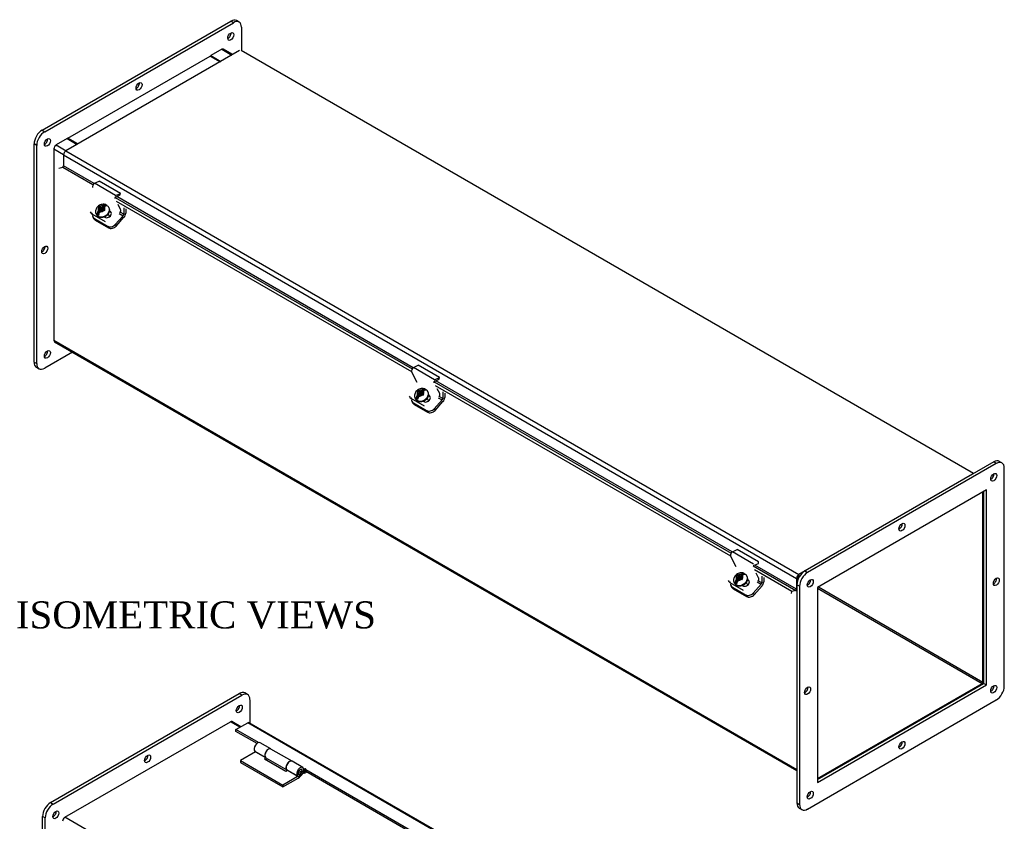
# Model space of a CAD drawing. Header units: inches. Extents: x 5 to 118, y 5 to 79.
# Tile 5 of 5: x 85 to 118, y 52 to 79. Entities that reach past the tile are written whole.
import ezdxf
from ezdxf.enums import TextEntityAlignment as Align

# ---------------------------------------------------------------- set-up
doc = ezdxf.new("R2010")
doc.units = ezdxf.units.IN
doc.header["$MEASUREMENT"] = 0
for name, color, linetype in [('COM40176', 7, 'CONTINUOUS'), ('COM43353', 7, 'CONTINUOUS'), ('COM49260', 7, 'CONTINUOUS'), ('COM49261', 7, 'CONTINUOUS'), ('COM50040', 7, 'CONTINUOUS'), ('COM52631', 7, 'CONTINUOUS'), ('DEFAULT', 7, 'CONTINUOUS'), ('GSK11095', 7, 'CONTINUOUS'), ('HNG11000', 7, 'CONTINUOUS'), ('SCS19419', 7, 'CONTINUOUS')]:
    doc.layers.add(name, color=color, linetype=linetype)
doc.styles.add('SEACAD_TIMES_NEW_ROMAN', font='times.ttf')

msp = doc.modelspace()

# ---------------------------------------------------------------- linework, layer by layer
at = {"layer": 'COM40176', "color": 7, "linetype": 'Continuous'}
for p, q in [((87.934, 73.412), (88.093, 73.488)), ((88.641, 73.004), (87.934, 73.412)), ((88.8, 73.079), (88.093, 73.488)), ((88.637, 72.955), (88.796, 73.031)), ((88.641, 73.004), (88.8, 73.079)), ((88.796, 73.031), (88.8, 73.079)), ((88.808, 72.547), (88.722, 72.71)), ((87.796, 72.462), (87.813, 72.429)), ((87.842, 72.415), (87.859, 72.382)), ((88.3, 72.128), (87.859, 72.382)), ((88.474, 72.451), (88.437, 72.473)), ((88.457, 72.484), (88.442, 72.492)), ((88.474, 72.451), (88.457, 72.484)), ((88.252, 72.297), (88.277, 72.283)), ((98.671, 66.79), (98.48, 67.154)), ((98.54, 67.288), (98.699, 67.364)), ((99.247, 66.88), (98.54, 67.288)), ((99.406, 66.956), (98.699, 67.364)), ((99.244, 66.832), (99.403, 66.907)), ((99.247, 66.88), (99.406, 66.956)), ((99.403, 66.907), (99.406, 66.956)), ((99.415, 66.423), (99.329, 66.586)), ((98.403, 66.338), (98.42, 66.306)), ((98.449, 66.291), (98.466, 66.259)), ((98.907, 66.004), (98.466, 66.259)), ((98.859, 66.173), (98.883, 66.159)), ((99.08, 66.328), (99.043, 66.349)), ((99.063, 66.36), (99.048, 66.369)), ((99.08, 66.328), (99.063, 66.36)), ((109.147, 61.164), (109.306, 61.24)), ((110.013, 60.832), (109.306, 61.24)), ((109.278, 60.667), (109.086, 61.03)), ((109.854, 60.756), (109.147, 61.164)), ((109.85, 60.708), (110.01, 60.784)), ((110.01, 60.784), (110.013, 60.832)), ((109.67, 60.236), (109.655, 60.245)), ((110.021, 60.299), (109.935, 60.462)), ((109.009, 60.214), (109.026, 60.182)), ((109.055, 60.167), (109.072, 60.135)), ((109.513, 59.88), (109.072, 60.135)), ((109.465, 60.049), (109.49, 60.035)), ((109.687, 60.204), (109.65, 60.225)), ((109.687, 60.204), (109.67, 60.236))]:
    msp.add_line(p, q, dxfattribs=at)
for centre, major_axis, ratio, start_param, end_param in [((87.928, 73.339), (-0.043, -0.0745), 0.57735, 3.839724, 5.934119), ((88.635, 72.931), (-0.0145, -0.0251), 0.57735, 3.839724, 5.934119), ((87.98, 72.517), (0.166, 0.088), 0.767256, 3.141593, 3.592107), ((88.367, 72.383), (-0.124, -0.065), 0.767256, 0.450514, 3.592107), ((88.384, 72.351), (-0.124, -0.065), 0.767256, 3.311973, 3.592107), ((88.753, 72.485), (-0.043, -0.0745), 0.57735, 1.22173, 2.792527), ((98.535, 67.215), (-0.043, -0.0745), 0.57735, 3.839724, 5.934119), ((99.242, 66.807), (-0.0145, -0.0251), 0.57735, 3.839724, 5.934119), ((98.586, 66.393), (0.166, 0.088), 0.767256, 3.141593, 3.592107), ((98.973, 66.259), (-0.124, -0.065), 0.767256, 0.450514, 3.592107), ((98.99, 66.227), (-0.124, -0.065), 0.767256, 3.311973, 3.592107), ((99.36, 66.361), (-0.043, -0.0745), 0.57735, 1.22173, 2.792527), ((109.141, 61.091), (-0.043, -0.0745), 0.57735, 3.839724, 5.934119), ((109.966, 60.238), (-0.043, -0.0745), 0.57735, 1.22173, 2.792527), ((109.193, 60.269), (0.166, 0.088), 0.767256, 3.141593, 3.592107), ((109.58, 60.136), (-0.124, -0.065), 0.767256, 0.450514, 3.592107), ((109.597, 60.103), (-0.124, -0.065), 0.767256, 3.311973, 3.592107)]:
    msp.add_ellipse(centre, major_axis=major_axis, ratio=ratio, start_param=start_param, end_param=end_param, dxfattribs=at)
at = {"layer": 'COM43353', "color": 7, "linetype": 'Continuous'}
for p, q in [((86.194, 75.178), (92.469, 78.802)), ((86.282, 75.127), (92.558, 78.75)), ((92.558, 78.75), (92.469, 78.802)), ((92.745, 78.769), (92.657, 78.82)), ((92.823, 78.597), (92.823, 77.819)), ((92.225, 77.87), (92.227, 77.871)), ((92.227, 77.871), (92.227, 77.869)), ((86.194, 75.178), (86.282, 75.127)), ((85.929, 67.473), (85.929, 74.719)), ((86.017, 74.668), (85.929, 74.719)), ((86.017, 67.422), (86.017, 74.668)), ((86.613, 68.148), (86.613, 68.15)), ((86.615, 68.149), (86.613, 68.148)), ((87.211, 67.805), (86.282, 67.269)), ((85.929, 67.473), (86.017, 67.422)), ((86.006, 67.301), (86.095, 67.25)), ((118.111, 64.122), (118.022, 64.173)), ((117.835, 64.154), (111.559, 60.531)), ((117.923, 64.103), (111.648, 60.48)), ((117.923, 64.103), (117.835, 64.154)), ((118.188, 56.704), (118.188, 63.95)), ((117.592, 63.224), (111.978, 59.983)), ((117.592, 56.742), (117.592, 63.224)), ((117.504, 56.793), (117.504, 63.173)), ((111.559, 60.531), (111.648, 60.48)), ((111.294, 60.072), (111.294, 52.825)), ((111.382, 60.021), (111.294, 60.072)), ((111.382, 60.021), (111.382, 52.774)), ((111.978, 59.983), (111.978, 53.501)), ((111.978, 53.603), (117.504, 56.793)), ((111.978, 53.501), (117.592, 56.742)), ((117.504, 56.793), (117.592, 56.742)), ((86.476, 52.835), (92.752, 56.458)), ((86.565, 52.784), (92.84, 56.407)), ((92.84, 56.407), (92.752, 56.458)), ((93.028, 56.426), (92.939, 56.477)), ((93.106, 56.254), (93.106, 55.478)), ((111.648, 52.621), (117.923, 56.245)), ((86.476, 52.835), (86.565, 52.784)), ((111.294, 52.825), (111.382, 52.774)), ((111.372, 52.654), (111.46, 52.603)), ((86.211, 45.129), (86.211, 52.376)), ((86.3, 52.325), (86.211, 52.376)), ((86.3, 45.078), (86.3, 52.325)), ((86.896, 52.287), (86.897, 52.288)), ((86.896, 52.285), (86.896, 52.287))]:
    msp.add_line(p, q, dxfattribs=at)
for centre, major_axis, start_param, end_param in [((92.469, 78.495), (-0.188, -0.325), 3.141593, 3.926991), ((92.558, 78.444), (-0.187, -0.325), 2.356194, 3.926991), ((92.381, 78.342), (-0.07, -0.122), 0.680393, 2.4612), ((89.332, 76.684), (-0.07, -0.122), 0.680393, 2.4612), ((86.194, 74.872), (-0.188, -0.325), 3.926991, 5.497787), ((86.282, 74.821), (0.188, 0.325), 0.785398, 2.356194), ((86.282, 74.821), (-0.07, -0.122), 0.680393, 2.4612), ((86.194, 71.249), (-0.07, -0.122), 0.680393, 2.4612), ((86.282, 67.779), (-0.07, -0.122), 0.680393, 2.4612), ((86.194, 67.626), (0.188, 0.325), 2.356194, 3.141593), ((86.282, 67.575), (0.188, 0.325), 2.356194, 3.926991), ((117.835, 63.848), (-0.188, -0.325), 3.141593, 3.926991), ((117.923, 63.797), (-0.188, -0.325), 2.356194, 3.926991), ((117.746, 63.695), (-0.07, -0.122), 0.680393, 2.4612), ((114.697, 62.037), (-0.07, -0.122), 0.680393, 2.4612), ((111.559, 60.225), (-0.187, -0.325), 3.926991, 5.497787), ((111.648, 60.174), (0.187, 0.325), 0.785398, 2.356194), ((111.648, 60.174), (-0.07, -0.122), 0.680393, 2.4612), ((117.835, 60.225), (-0.07, -0.122), 0.680393, 2.4612), ((111.559, 56.602), (-0.07, -0.122), 0.680393, 2.4612), ((117.746, 56.653), (-0.07, -0.122), 0.680393, 2.4612), ((117.923, 56.551), (-0.187, -0.325), 0.785398, 2.356194), ((92.752, 56.152), (-0.187, -0.325), 3.141593, 3.926991), ((92.84, 56.101), (-0.187, -0.325), 2.356194, 3.926991), ((92.664, 55.999), (-0.07, -0.122), 0.680393, 2.4612), ((114.697, 54.79), (-0.07, -0.122), 0.680393, 2.4612), ((89.614, 54.34), (-0.07, -0.122), 0.680393, 2.4612), ((111.648, 53.132), (-0.07, -0.122), 0.680393, 2.4612), ((86.476, 52.529), (-0.187, -0.325), 3.926991, 5.497787), ((86.565, 52.478), (0.188, 0.325), 0.785398, 2.356194), ((111.559, 52.979), (0.187, 0.325), 2.356194, 3.141593), ((111.648, 52.928), (0.188, 0.325), 2.356194, 3.926991), ((86.565, 52.478), (-0.07, -0.122), 0.680393, 2.4612)]:
    msp.add_ellipse(centre, major_axis=major_axis, ratio=0.57735, start_param=start_param, end_param=end_param, dxfattribs=at)
for centre in [(92.469, 78.291), (89.42, 76.633), (86.371, 74.77), (86.282, 71.198), (86.371, 67.728), (117.835, 63.644), (114.785, 61.986), (111.736, 60.123), (117.923, 60.174), (111.648, 56.551), (117.835, 56.602), (92.752, 55.948), (114.785, 54.739), (89.703, 54.289), (111.736, 53.081), (86.653, 52.427)]:
    msp.add_ellipse(centre, major_axis=(-0.07, -0.122), ratio=0.57735, dxfattribs=at)
at = {"layer": 'COM49260', "color": 7, "linetype": 'Continuous'}
for p, q in [((92.171, 77.865), (91.805, 77.654)), ((91.805, 77.654), (92.137, 77.462)), ((91.805, 77.629), (91.805, 77.654)), ((92.171, 77.865), (92.503, 77.674)), ((92.534, 77.692), (92.225, 77.87)), ((87.032, 74.898), (86.667, 74.687)), ((86.667, 74.687), (86.999, 74.496)), ((87.032, 74.898), (87.364, 74.707)), ((86.591, 74.555), (86.591, 68.199)), ((86.591, 74.555), (86.912, 74.369)), ((86.591, 68.199), (111.294, 53.937)), ((86.613, 68.15), (111.294, 53.9)), ((117.476, 56.841), (117.476, 63.157)), ((111.639, 60.093), (111.67, 60.075)), ((111.717, 60.225), (111.745, 60.208)), ((111.978, 59.956), (117.45, 56.797)), ((112.006, 59.999), (117.476, 56.841)), ((111.978, 53.638), (117.45, 56.797)), ((86.952, 52.345), (92.456, 55.523)), ((92.776, 55.338), (92.456, 55.523)), ((92.808, 55.356), (92.51, 55.528)), ((111.698, 38.057), (86.952, 52.345))]:
    msp.add_line(p, q, dxfattribs=at)
for centre, major_axis, start_param, end_param in [((92.171, 77.777), (-0.054, -0.0935), 3.141593, 3.926991), ((86.667, 74.599), (0.054, 0.0935), 0.785398, 2.356194), ((86.667, 68.243), (0.054, 0.0935), 2.356194, 3.141593), ((117.45, 56.826), (-0.018, -0.0312), 0.785398, 2.356194), ((117.45, 56.826), (-0.054, -0.0935), 1.535702, 1.565995), ((92.456, 55.435), (-0.054, -0.0935), 3.141593, 3.926991), ((86.952, 52.257), (-0.054, -0.0935), 3.926991, 5.497787)]:
    msp.add_ellipse(centre, major_axis=major_axis, ratio=0.57735, start_param=start_param, end_param=end_param, dxfattribs=at)
at = {"layer": 'COM49261', "color": 7, "linetype": 'Continuous'}
for p, q in [((92.757, 77.82), (86.988, 74.489)), ((117.163, 63.766), (92.811, 77.826)), ((86.911, 74.357), (86.911, 73.998)), ((86.911, 74.357), (111.284, 60.286)), ((86.988, 74.489), (111.36, 60.418)), ((87.93, 73.41), (86.911, 73.998)), ((86.757, 73.916), (86.88, 73.951)), ((86.88, 73.951), (87.888, 73.369)), ((88.624, 72.944), (98.495, 67.245)), ((98.484, 67.145), (88.668, 72.812)), ((98.536, 67.286), (88.681, 72.976)), ((99.231, 66.82), (109.102, 61.121)), ((109.143, 61.163), (99.288, 66.853)), ((109.091, 61.021), (99.275, 66.688)), ((117.129, 63.749), (111.36, 60.418)), ((109.837, 60.697), (111.252, 59.88)), ((111.129, 59.844), (109.881, 60.565)), ((111.284, 59.927), (109.894, 60.729)), ((111.284, 60.286), (111.284, 59.927)), ((111.335, 60.315), (111.335, 60.258)), ((111.405, 60.385), (111.36, 60.359)), ((111.117, 59.78), (111.129, 59.844)), ((111.252, 59.88), (111.129, 59.844)), ((92.643, 55.261), (93.031, 55.485)), ((117.403, 41.413), (93.031, 55.485)), ((117.445, 41.425), (93.085, 55.49)), ((92.643, 55.202), (92.643, 55.261)), ((93.396, 54.826), (92.643, 55.261)), ((93.343, 54.798), (92.643, 55.202)), ((94.92, 53.946), (94.894, 53.961)), ((94.92, 53.888), (94.897, 53.901)), ((94.92, 53.946), (94.92, 53.888)), ((94.962, 53.863), (94.962, 53.922)), ((103.992, 48.709), (94.962, 53.922)), ((103.939, 48.681), (94.962, 53.863))]:
    msp.add_line(p, q, dxfattribs=at)
for centre, major_axis, start_param, end_param in [((86.988, 74.401), (0.054, 0.0935), 0.785398, 2.356194), ((86.886, 73.983), (0.018, 0.0312), 3.682645, 5.497787), ((111.36, 60.33), (0.054, 0.0935), 0.785398, 2.356194), ((111.36, 60.33), (0.018, 0.0312), 0.785398, 2.356194), ((111.258, 59.912), (0.018, 0.0312), 3.682645, 5.497787), ((93.031, 55.396), (-0.054, -0.0935), 3.141593, 3.926991), ((94.941, 53.934), (-0.03, 0), 2.356194, 5.497787), ((94.941, 53.875), (-0.03, 0), 3.926991, 5.497787)]:
    msp.add_ellipse(centre, major_axis=major_axis, ratio=0.57735, start_param=start_param, end_param=end_param, dxfattribs=at)
at = {"layer": 'COM50040', "color": 7, "linetype": 'Continuous'}
for p, q in [((87.054, 74.911), (91.784, 77.641)), ((91.784, 77.641), (92.115, 77.45)), ((87.386, 74.719), (87.054, 74.911)), ((87.054, 74.911), (87.054, 74.886))]:
    msp.add_line(p, q, dxfattribs=at)
at = {"layer": 'COM52631', "color": 7, "linetype": 'Continuous'}
for p, q in [((88.757, 72.413), (88.89, 72.336)), ((88.91, 72.383), (88.79, 72.452)), ((88.91, 72.601), (88.91, 72.383)), ((88.977, 72.563), (88.977, 72.421)), ((87.888, 72.287), (87.916, 72.234)), ((87.934, 72.241), (88.375, 71.986)), ((87.934, 72.241), (87.962, 72.187)), ((87.962, 72.187), (88.403, 71.932)), ((88.628, 72.044), (88.89, 72.336)), ((88.628, 72.044), (88.657, 71.99)), ((88.657, 71.99), (88.919, 72.282)), ((88.375, 71.986), (88.403, 71.932)), ((99.516, 66.478), (99.516, 66.259)), ((98.494, 66.164), (98.523, 66.11)), ((99.235, 65.92), (99.497, 66.212)), ((99.263, 65.866), (99.525, 66.158)), ((99.364, 66.289), (99.497, 66.212)), ((99.516, 66.259), (99.397, 66.328)), ((99.584, 66.439), (99.584, 66.298)), ((98.54, 66.117), (98.982, 65.862)), ((98.54, 66.117), (98.569, 66.063)), ((98.569, 66.063), (99.01, 65.808)), ((98.982, 65.862), (99.01, 65.808)), ((99.235, 65.92), (99.263, 65.866)), ((110.123, 60.354), (110.123, 60.135)), ((110.19, 60.315), (110.19, 60.174)), ((109.101, 60.04), (109.129, 59.986)), ((109.147, 59.993), (109.588, 59.738)), ((109.147, 59.993), (109.175, 59.939)), ((109.175, 59.939), (109.617, 59.684)), ((109.842, 59.796), (110.103, 60.088)), ((109.87, 59.742), (110.132, 60.034)), ((109.97, 60.165), (110.103, 60.088)), ((110.123, 60.135), (110.004, 60.204)), ((109.588, 59.738), (109.617, 59.684)), ((109.842, 59.796), (109.87, 59.742))]:
    msp.add_line(p, q, dxfattribs=at)
for centre, major_axis, ratio, start_param, end_param in [((88.054, 72.375), (0.166, 0.088), 0.767256, 2.563482, 3.592107), ((88.876, 72.363), (-0.024, -0.0416), 0.57735, 1.22173, 2.356194), ((88.876, 72.363), (-0.072, -0.124), 0.57735, 1.22173, 2.356194), ((88.083, 72.321), (0.166, 0.088), 0.767256, 3.141593, 3.592107), ((88.495, 72.12), (-0.166, -0.088), 0.767256, 0.450514, 2.021311), ((88.524, 72.066), (-0.166, -0.088), 0.767256, 0.450514, 2.021311), ((98.661, 66.251), (0.166, 0.088), 0.767256, 2.563482, 3.592107), ((99.482, 66.239), (-0.024, -0.0416), 0.57735, 1.22173, 2.356194), ((99.482, 66.239), (-0.072, -0.124), 0.57735, 1.22173, 2.356194), ((98.689, 66.197), (0.166, 0.088), 0.767256, 3.141593, 3.592107), ((99.102, 65.997), (-0.166, -0.088), 0.767256, 0.450514, 2.021311), ((99.13, 65.943), (-0.166, -0.088), 0.767256, 0.450514, 2.021311), ((109.267, 60.128), (0.166, 0.088), 0.767256, 2.563482, 3.592107), ((109.296, 60.074), (0.166, 0.088), 0.767256, 3.141593, 3.592107), ((110.089, 60.115), (-0.024, -0.0416), 0.57735, 1.22173, 2.356194), ((110.089, 60.115), (-0.072, -0.124), 0.57735, 1.22173, 2.356194), ((109.709, 59.873), (-0.166, -0.088), 0.767256, 0.450514, 2.021311), ((109.737, 59.819), (-0.166, -0.088), 0.767256, 0.450514, 2.021311)]:
    msp.add_ellipse(centre, major_axis=major_axis, ratio=ratio, start_param=start_param, end_param=end_param, dxfattribs=at)
at = {"layer": 'GSK11095', "color": 7, "linetype": 'Continuous'}
for p, q in [((111.335, 60.344), (111.405, 60.385)), ((111.335, 60.258), (111.335, 60.344))]:
    msp.add_line(p, q, dxfattribs=at)
at = {"layer": 'HNG11000', "color": 7, "linetype": 'Continuous'}
for p, q in [((93.803, 54.617), (93.449, 54.821)), ((93.292, 54.523), (92.791, 54.234)), ((93.264, 54.543), (93.618, 54.339)), ((93.292, 54.523), (93.629, 54.329)), ((94.507, 54.211), (93.806, 54.615)), ((92.791, 54.234), (92.791, 54.172)), ((92.791, 54.234), (94.205, 53.417)), ((92.791, 54.172), (94.205, 53.356)), ((93.645, 54.318), (93.593, 54.289)), ((93.593, 54.289), (94.3, 53.88)), ((93.618, 54.339), (93.619, 54.34)), ((93.638, 54.322), (94.338, 53.918)), ((94.864, 54.004), (94.51, 54.209)), ((94.707, 53.707), (94.205, 53.417)), ((94.3, 53.88), (94.353, 53.911)), ((94.325, 53.931), (94.678, 53.727)), ((94.353, 53.911), (94.707, 53.707)), ((94.678, 53.727), (94.723, 53.785)), ((94.912, 53.797), (94.87, 53.822)), ((94.912, 53.859), (94.89, 53.871)), ((94.962, 53.888), (94.912, 53.859)), ((94.912, 53.859), (94.912, 53.797)), ((94.994, 53.845), (94.912, 53.797)), ((94.205, 53.356), (94.707, 53.645)), ((94.205, 53.417), (94.205, 53.356))]:
    msp.add_line(p, q, dxfattribs=at)
msp.add_arc((94.773, 53.888), 0.0666, 357.2739, 59.9871, dxfattribs=at)
for centre, major_axis, start_param, end_param in [((93.365, 54.675), (-0.084, -0.146), 3.141593, 6.059014), ((93.719, 54.471), (-0.084, -0.146), 3.120486, 6.059014), ((93.722, 54.469), (0.084, 0.146), 0, 3.141593), ((93.646, 54.518), (-0.16, -0.276), 0.785398, 0.995157), ((94.426, 54.062), (-0.084, -0.146), 3.141593, 6.059014), ((94.422, 54.064), (0.084, 0.146), -0.020977, 3.327333), ((94.779, 53.858), (-0.084, -0.146), 1.550479, 6.059014), ((94.779, 53.858), (-0.0469, -0.0812), 1.551176, 6.059014), ((94.707, 53.906), (-0.122, -0.212), 0.785398, 1.54262), ((94.707, 53.906), (-0.16, -0.276), 0.785398, 1.544273)]:
    msp.add_ellipse(centre, major_axis=major_axis, ratio=0.57735, start_param=start_param, end_param=end_param, dxfattribs=at)
msp.add_ellipse((94.797, 53.848), major_axis=(-0.02, -0.0346), ratio=0.57735, dxfattribs=at)
msp.add_open_spline([(94.717, 53.791), (94.723, 53.788), (94.735, 53.782), (94.758, 53.781), (94.781, 53.788), (94.803, 53.803), (94.824, 53.827), (94.837, 53.857), (94.839, 53.875), (94.84, 53.885)], degree=3, knots=[0, 0, 0, 0, 0.107694, 0.234563, 0.360769, 0.503802, 0.673779, 0.858518, 1, 1, 1, 1], dxfattribs=at)
at = {"layer": 'SCS19419', "color": 7, "linetype": 'Continuous'}
for p, q in [((88.205, 72.585), (88.31, 72.703)), ((88.324, 72.697), (88.215, 72.575)), ((87.994, 72.386), (88.003, 72.369)), ((88.023, 72.382), (88.128, 72.499)), ((88.138, 72.49), (88.029, 72.368)), ((88.061, 72.591), (88.067, 72.587)), ((88.064, 72.348), (88.073, 72.357)), ((88.067, 72.587), (88.107, 72.564)), ((88.108, 72.536), (88.073, 72.497)), ((88.128, 72.598), (88.101, 72.568)), ((88.112, 72.637), (88.106, 72.641)), ((88.128, 72.598), (88.106, 72.641)), ((88.107, 72.564), (88.126, 72.527)), ((88.108, 72.536), (88.107, 72.564)), ((88.128, 72.499), (88.108, 72.536)), ((88.152, 72.614), (88.112, 72.637)), ((88.123, 72.469), (88.158, 72.508)), ((88.158, 72.572), (88.126, 72.536)), ((88.126, 72.536), (88.162, 72.516)), ((88.126, 72.527), (88.128, 72.499)), ((88.175, 72.571), (88.128, 72.598)), ((88.162, 72.516), (88.13, 72.48)), ((88.13, 72.48), (88.132, 72.479)), ((88.15, 72.522), (88.172, 72.546)), ((88.152, 72.614), (88.185, 72.622)), ((88.171, 72.578), (88.152, 72.614)), ((88.194, 72.551), (88.158, 72.572)), ((88.172, 72.546), (88.158, 72.572)), ((88.192, 72.515), (88.158, 72.508)), ((88.165, 72.509), (88.162, 72.516)), ((88.205, 72.585), (88.171, 72.578)), ((88.172, 72.546), (88.207, 72.526)), ((88.221, 72.662), (88.185, 72.622)), ((88.185, 72.622), (88.205, 72.585)), ((88.192, 72.515), (88.229, 72.494)), ((88.226, 72.587), (88.194, 72.551)), ((88.207, 72.526), (88.194, 72.551)), ((88.207, 72.526), (88.239, 72.561)), ((88.235, 72.582), (88.226, 72.587)), ((88.236, 72.567), (88.226, 72.587)), ((88.229, 72.531), (88.245, 72.549)), ((88.264, 72.511), (88.229, 72.531)), ((88.242, 72.505), (88.229, 72.531)), ((88.229, 72.494), (88.238, 72.489)), ((88.235, 72.594), (88.27, 72.632)), ((88.235, 72.594), (88.236, 72.565)), ((88.274, 72.544), (88.236, 72.565)), ((88.236, 72.565), (88.256, 72.529)), ((88.283, 72.539), (88.274, 72.544)), ((88.446, 72.307), (88.398, 72.398)), ((88.428, 72.592), (88.419, 72.609)), ((98.667, 66.467), (98.674, 66.464)), ((98.674, 66.464), (98.713, 66.441)), ((98.735, 66.475), (98.707, 66.444)), ((98.718, 66.514), (98.712, 66.517)), ((98.735, 66.475), (98.712, 66.517)), ((98.758, 66.491), (98.718, 66.514)), ((98.782, 66.448), (98.735, 66.475)), ((98.758, 66.491), (98.792, 66.498)), ((98.778, 66.454), (98.758, 66.491)), ((98.811, 66.461), (98.778, 66.454)), ((98.827, 66.538), (98.792, 66.498)), ((98.792, 66.498), (98.811, 66.461)), ((98.832, 66.463), (98.8, 66.428)), ((98.811, 66.461), (98.916, 66.579)), ((98.93, 66.573), (98.821, 66.452)), ((98.842, 66.458), (98.832, 66.463)), ((98.843, 66.443), (98.832, 66.463)), ((98.841, 66.47), (98.876, 66.509)), ((98.841, 66.47), (98.843, 66.442)), ((99.034, 66.468), (99.025, 66.486)), ((98.601, 66.262), (98.61, 66.245)), ((98.629, 66.258), (98.734, 66.376)), ((98.744, 66.366), (98.635, 66.244)), ((98.671, 66.224), (98.679, 66.233)), ((98.715, 66.413), (98.68, 66.373)), ((98.713, 66.441), (98.733, 66.404)), ((98.715, 66.413), (98.713, 66.441)), ((98.734, 66.376), (98.715, 66.413)), ((98.73, 66.345), (98.764, 66.384)), ((98.765, 66.448), (98.733, 66.412)), ((98.733, 66.412), (98.768, 66.392)), ((98.733, 66.404), (98.734, 66.376)), ((98.768, 66.392), (98.736, 66.356)), ((98.736, 66.356), (98.738, 66.355)), ((98.757, 66.399), (98.778, 66.423)), ((98.798, 66.392), (98.764, 66.384)), ((98.8, 66.428), (98.765, 66.448)), ((98.778, 66.423), (98.765, 66.448)), ((98.772, 66.386), (98.768, 66.392)), ((98.778, 66.423), (98.814, 66.402)), ((98.798, 66.392), (98.836, 66.37)), ((98.814, 66.402), (98.8, 66.428)), ((98.814, 66.402), (98.845, 66.437)), ((98.836, 66.407), (98.852, 66.425)), ((98.871, 66.387), (98.836, 66.407)), ((98.849, 66.382), (98.836, 66.407)), ((98.836, 66.37), (98.844, 66.365)), ((98.881, 66.42), (98.843, 66.442)), ((98.843, 66.442), (98.862, 66.405)), ((98.889, 66.415), (98.881, 66.42)), ((99.052, 66.183), (99.004, 66.274)), ((109.236, 60.135), (109.341, 60.252)), ((109.351, 60.242), (109.242, 60.121)), ((109.274, 60.343), (109.28, 60.34)), ((109.28, 60.34), (109.32, 60.317)), ((109.322, 60.289), (109.286, 60.249)), ((109.341, 60.351), (109.314, 60.32)), ((109.325, 60.39), (109.319, 60.393)), ((109.341, 60.351), (109.319, 60.393)), ((109.32, 60.317), (109.339, 60.28)), ((109.322, 60.289), (109.32, 60.317)), ((109.341, 60.252), (109.322, 60.289)), ((109.365, 60.367), (109.325, 60.39)), ((109.336, 60.221), (109.371, 60.26)), ((109.372, 60.324), (109.339, 60.289)), ((109.339, 60.289), (109.375, 60.268)), ((109.339, 60.28), (109.341, 60.252)), ((109.388, 60.324), (109.341, 60.351)), ((109.375, 60.268), (109.343, 60.232)), ((109.363, 60.275), (109.385, 60.299)), ((109.365, 60.367), (109.398, 60.375)), ((109.384, 60.33), (109.365, 60.367)), ((109.405, 60.268), (109.371, 60.26)), ((109.407, 60.304), (109.372, 60.324)), ((109.385, 60.299), (109.372, 60.324)), ((109.378, 60.262), (109.375, 60.268)), ((109.418, 60.338), (109.384, 60.33)), ((109.385, 60.299), (109.42, 60.278)), ((109.434, 60.414), (109.398, 60.375)), ((109.398, 60.375), (109.418, 60.338)), ((109.405, 60.268), (109.442, 60.246)), ((109.439, 60.34), (109.407, 60.304)), ((109.42, 60.278), (109.407, 60.304)), ((109.418, 60.338), (109.523, 60.455)), ((109.42, 60.278), (109.452, 60.314)), ((109.537, 60.45), (109.428, 60.328)), ((109.449, 60.334), (109.439, 60.34)), ((109.45, 60.32), (109.439, 60.34)), ((109.442, 60.284), (109.458, 60.302)), ((109.478, 60.263), (109.442, 60.284)), ((109.456, 60.258), (109.442, 60.284)), ((109.442, 60.246), (109.451, 60.241)), ((109.448, 60.346), (109.483, 60.385)), ((109.448, 60.346), (109.45, 60.318)), ((109.487, 60.296), (109.45, 60.318)), ((109.45, 60.318), (109.469, 60.281)), ((109.496, 60.291), (109.487, 60.296)), ((109.641, 60.345), (109.632, 60.362)), ((109.207, 60.138), (109.216, 60.121)), ((109.278, 60.1), (109.286, 60.11)), ((109.343, 60.232), (109.345, 60.231)), ((109.659, 60.059), (109.611, 60.15))]:
    msp.add_line(p, q, dxfattribs=at)
for centre, radius, start, end in [((88.254, 72.543), 0.169, 65.6048, 70.669), ((88.214, 72.367), 0.192, 137.2228, 175.3731), ((88.041, 72.382), 0.0184, 179.6714, 228.8133), ((90.886, 70.104), 3.764, 137.621, 138.6442), ((88.267, 72.337), 0.196, 137.5162, 174.9628), ((90.223, 70.755), 2.635, 137.402, 138.8633), ((101.493, 63.98), 3.764, 137.621, 138.6442), ((98.861, 66.42), 0.169, 65.6048, 70.669), ((98.82, 66.243), 0.192, 137.2228, 175.3731), ((98.648, 66.258), 0.0184, 179.6714, 228.8133), ((98.874, 66.213), 0.196, 137.5162, 174.9628), ((100.829, 64.631), 2.635, 137.402, 138.8633), ((109.427, 60.119), 0.192, 137.2228, 175.3731), ((112.099, 57.856), 3.764, 137.621, 138.6442), ((111.436, 58.507), 2.635, 137.402, 138.8633), ((109.467, 60.296), 0.169, 65.6048, 70.669), ((109.254, 60.134), 0.0184, 179.6714, 228.8133), ((109.481, 60.089), 0.196, 137.5162, 174.9628)]:
    msp.add_arc(centre, radius, start, end, dxfattribs=at)
for centre, major_axis, ratio, start_param, end_param in [((88.193, 72.523), (0.205, 0.108), 0.767256, 0.335922, 0.552573), ((88.206, 72.497), (-0.212, -0.112), 0.767256, 0, 3.150092), ((88.206, 72.497), (-0.212, -0.112), 0.767256, 6.28305, 6.283185), ((88.215, 72.48), (0.212, 0.112), 0.767256, 3.141593, 6.283185), ((88.193, 72.523), (-0.205, -0.108), 0.767256, 0.348456, 0.565106), ((88.171, 72.566), (0.106, 0.056), 0.767256, 2.317279, 3.308665), ((88.171, 72.566), (0.106, 0.056), 0.767256, 0.733956, 1.725342), ((88.171, 72.566), (-0.106, -0.056), 0.767256, 0.759058, 1.725342), ((88.151, 72.513), (-0.0261, 0.0234), 0.279258, 0.645091, 0.934843), ((88.135, 72.495), (0.00745, -0.00667), 0.279258, 3.786684, 5.35748), ((88.196, 72.563), (-0.0261, 0.0234), 0.279258, 0.645091, 0.934843), ((88.212, 72.581), (-0.00745, 0.00667), 0.279258, 0.645091, 2.215887), ((88.231, 72.543), (0.0261, -0.0234), 0.279258, 0.355339, 0.645091), ((88.171, 72.566), (-0.106, -0.056), 0.767256, 2.317279, 3.283563), ((98.813, 66.374), (-0.212, -0.112), 0.767256, 0, 3.150092), ((98.822, 66.357), (0.212, 0.112), 0.767256, 3.141593, 6.283185), ((98.777, 66.442), (0.106, 0.056), 0.767256, 2.317279, 3.308665), ((98.777, 66.442), (0.106, 0.056), 0.767256, 0.733956, 1.725342), ((98.818, 66.457), (-0.00745, 0.00667), 0.279258, 0.645091, 2.215887), ((98.777, 66.442), (-0.106, -0.056), 0.767256, 2.317279, 3.283563), ((98.8, 66.399), (0.205, 0.108), 0.767256, 0.335922, 0.552573), ((98.813, 66.374), (-0.212, -0.112), 0.767256, 6.28305, 6.283185), ((98.8, 66.399), (-0.205, -0.108), 0.767256, 0.348456, 0.565106), ((98.777, 66.442), (-0.106, -0.056), 0.767256, 0.759058, 1.725342), ((98.757, 66.389), (-0.0261, 0.0234), 0.279258, 0.645091, 0.934843), ((98.741, 66.372), (0.00745, -0.00667), 0.279258, 3.786684, 5.35748), ((98.802, 66.44), (-0.0261, 0.0234), 0.279258, 0.645091, 0.934843), ((98.838, 66.419), (0.0261, -0.0234), 0.279258, 0.355339, 0.645091), ((109.42, 60.25), (-0.212, -0.112), 0.767256, 0, 3.150092), ((109.429, 60.233), (0.212, 0.112), 0.767256, 3.141593, 6.283185), ((109.384, 60.318), (0.106, 0.056), 0.767256, 2.317279, 3.308665), ((109.384, 60.318), (0.106, 0.056), 0.767256, 0.733956, 1.725342), ((109.384, 60.318), (-0.106, -0.056), 0.767256, 0.759058, 1.725342), ((109.364, 60.266), (-0.0261, 0.0234), 0.279258, 0.645091, 0.934843), ((109.348, 60.248), (0.00745, -0.00667), 0.279258, 3.786684, 5.35748), ((109.409, 60.316), (-0.0261, 0.0234), 0.279258, 0.645091, 0.934843), ((109.425, 60.334), (-0.00745, 0.00667), 0.279258, 0.645091, 2.215887), ((109.444, 60.295), (0.0261, -0.0234), 0.279258, 0.355339, 0.645091), ((109.384, 60.318), (-0.106, -0.056), 0.767256, 2.317279, 3.283563), ((109.406, 60.275), (0.205, 0.108), 0.767256, 0.335922, 0.552573), ((109.42, 60.25), (-0.212, -0.112), 0.767256, 6.28305, 6.283185), ((109.406, 60.275), (-0.205, -0.108), 0.767256, 0.348456, 0.565106)]:
    msp.add_ellipse(centre, major_axis=major_axis, ratio=ratio, start_param=start_param, end_param=end_param, dxfattribs=at)
for points, knots in [([(88.298, 72.705), (88.284, 72.709), (88.252, 72.718), (88.193, 72.716), (88.129, 72.698), (88.069, 72.664), (88.02, 72.616), (87.987, 72.56), (87.971, 72.502), (87.971, 72.44), (87.986, 72.406), (87.995, 72.386)], [0, 0, 0, 0, 0.077276, 0.190713, 0.308675, 0.43053, 0.555828, 0.670071, 0.781023, 0.889171, 1, 1, 1, 1]), ([(88.31, 72.703), (88.307, 72.704), (88.303, 72.704), (88.297, 72.705), (88.293, 72.705), (88.282, 72.703), (88.274, 72.701), (88.259, 72.694), (88.251, 72.689), (88.235, 72.677), (88.228, 72.67), (88.221, 72.662)], [0, 0, 0, 0, 0.125, 0.125, 0.25, 0.25, 0.5, 0.5, 0.75, 0.75, 1, 1, 1, 1]), ([(88.072, 72.354), (88.072, 72.351), (88.071, 72.349), (88.069, 72.347), (88.067, 72.347), (88.064, 72.348)], [0, 0, 0, 0, 0.5, 0.5, 1, 1, 1, 1]), ([(88.13, 72.521), (88.131, 72.516), (88.131, 72.51), (88.132, 72.502), (88.133, 72.499), (88.134, 72.495), (88.134, 72.494), (88.136, 72.491), (88.137, 72.49), (88.138, 72.49)], [0, 0, 0, 0, 0.5, 0.5, 0.75, 0.75, 0.875, 0.875, 1, 1, 1, 1]), ([(88.215, 72.575), (88.213, 72.576), (88.212, 72.577), (88.209, 72.577), (88.207, 72.577), (88.202, 72.576), (88.199, 72.576), (88.188, 72.574), (88.182, 72.573), (88.175, 72.571)], [0, 0, 0, 0, 0.125, 0.125, 0.25, 0.25, 0.5, 0.5, 1, 1, 1, 1]), ([(88.27, 72.632), (88.277, 72.64), (88.284, 72.647), (88.3, 72.66), (88.308, 72.665), (88.319, 72.67), (88.323, 72.672), (88.331, 72.674), (88.335, 72.675), (88.346, 72.676), (88.353, 72.676), (88.359, 72.674)], [0, 0, 0, 0, 0.25, 0.25, 0.5, 0.5, 0.625, 0.625, 0.75, 0.75, 1, 1, 1, 1]), ([(88.359, 72.676), (88.361, 72.675), (88.362, 72.674), (88.362, 72.673), (88.361, 72.673), (88.359, 72.674)], [0, 0, 0, 0, 0.5, 0.5, 1, 1, 1, 1]), ([(98.905, 66.581), (98.89, 66.586), (98.859, 66.594), (98.8, 66.592), (98.736, 66.575), (98.675, 66.54), (98.626, 66.493), (98.593, 66.437), (98.577, 66.378), (98.578, 66.316), (98.592, 66.282), (98.601, 66.262)], [0, 0, 0, 0, 0.077276, 0.190713, 0.308675, 0.43053, 0.555828, 0.670071, 0.781023, 0.889171, 1, 1, 1, 1]), ([(98.916, 66.579), (98.913, 66.58), (98.91, 66.58), (98.903, 66.581), (98.9, 66.581), (98.889, 66.58), (98.881, 66.577), (98.865, 66.57), (98.857, 66.565), (98.842, 66.553), (98.834, 66.546), (98.827, 66.538)], [0, 0, 0, 0, 0.125, 0.125, 0.25, 0.25, 0.5, 0.5, 0.75, 0.75, 1, 1, 1, 1]), ([(98.876, 66.509), (98.883, 66.517), (98.891, 66.524), (98.906, 66.536), (98.914, 66.541), (98.926, 66.546), (98.93, 66.548), (98.938, 66.55), (98.941, 66.551), (98.952, 66.552), (98.959, 66.552), (98.966, 66.55)], [0, 0, 0, 0, 0.25, 0.25, 0.5, 0.5, 0.625, 0.625, 0.75, 0.75, 1, 1, 1, 1]), ([(98.965, 66.553), (98.967, 66.551), (98.968, 66.55), (98.968, 66.549), (98.967, 66.549), (98.966, 66.55)], [0, 0, 0, 0, 0.5, 0.5, 1, 1, 1, 1]), ([(98.679, 66.23), (98.679, 66.228), (98.678, 66.226), (98.675, 66.223), (98.673, 66.223), (98.671, 66.224)], [0, 0, 0, 0, 0.5, 0.5, 1, 1, 1, 1]), ([(98.737, 66.398), (98.737, 66.392), (98.738, 66.386), (98.739, 66.378), (98.739, 66.375), (98.74, 66.371), (98.741, 66.37), (98.742, 66.368), (98.743, 66.367), (98.744, 66.366)], [0, 0, 0, 0, 0.5, 0.5, 0.75, 0.75, 0.875, 0.875, 1, 1, 1, 1]), ([(98.821, 66.452), (98.82, 66.452), (98.818, 66.453), (98.815, 66.453), (98.814, 66.453), (98.809, 66.453), (98.805, 66.452), (98.795, 66.45), (98.788, 66.449), (98.782, 66.448)], [0, 0, 0, 0, 0.125, 0.125, 0.25, 0.25, 0.5, 0.5, 1, 1, 1, 1]), ([(109.511, 60.457), (109.497, 60.462), (109.465, 60.471), (109.406, 60.468), (109.342, 60.451), (109.282, 60.416), (109.233, 60.369), (109.2, 60.313), (109.184, 60.254), (109.185, 60.193), (109.199, 60.158), (109.208, 60.138)], [0, 0, 0, 0, 0.077276, 0.190713, 0.308675, 0.43053, 0.555828, 0.670071, 0.781023, 0.889171, 1, 1, 1, 1]), ([(109.343, 60.274), (109.344, 60.268), (109.344, 60.263), (109.345, 60.254), (109.346, 60.252), (109.347, 60.248), (109.348, 60.246), (109.349, 60.244), (109.35, 60.243), (109.351, 60.242)], [0, 0, 0, 0, 0.5, 0.5, 0.75, 0.75, 0.875, 0.875, 1, 1, 1, 1]), ([(109.428, 60.328), (109.427, 60.329), (109.425, 60.329), (109.422, 60.329), (109.42, 60.329), (109.415, 60.329), (109.412, 60.328), (109.402, 60.327), (109.395, 60.325), (109.388, 60.324)], [0, 0, 0, 0, 0.125, 0.125, 0.25, 0.25, 0.5, 0.5, 1, 1, 1, 1]), ([(109.523, 60.455), (109.52, 60.456), (109.517, 60.457), (109.51, 60.457), (109.506, 60.457), (109.495, 60.456), (109.488, 60.453), (109.472, 60.446), (109.464, 60.441), (109.449, 60.429), (109.441, 60.422), (109.434, 60.414)], [0, 0, 0, 0, 0.125, 0.125, 0.25, 0.25, 0.5, 0.5, 0.75, 0.75, 1, 1, 1, 1]), ([(109.483, 60.385), (109.49, 60.393), (109.497, 60.4), (109.513, 60.412), (109.521, 60.417), (109.533, 60.423), (109.537, 60.424), (109.544, 60.426), (109.548, 60.427), (109.559, 60.429), (109.566, 60.428), (109.572, 60.426)], [0, 0, 0, 0, 0.25, 0.25, 0.5, 0.5, 0.625, 0.625, 0.75, 0.75, 1, 1, 1, 1]), ([(109.572, 60.429), (109.574, 60.428), (109.575, 60.427), (109.575, 60.426), (109.574, 60.426), (109.572, 60.426)], [0, 0, 0, 0, 0.5, 0.5, 1, 1, 1, 1]), ([(109.286, 60.106), (109.285, 60.104), (109.285, 60.102), (109.282, 60.1), (109.28, 60.1), (109.278, 60.1)], [0, 0, 0, 0, 0.5, 0.5, 1, 1, 1, 1])]:
    msp.add_open_spline(points, degree=3, knots=knots, dxfattribs=at)
for points in [[(88.416, 72.61), (88.413, 72.624), (88.398, 72.643), (88.369, 72.669)], [(99.023, 66.486), (99.02, 66.5), (99.004, 66.52), (98.976, 66.545)], [(109.629, 60.362), (109.627, 60.376), (109.611, 60.396), (109.582, 60.421)]]:
    msp.add_open_spline(points, degree=3, dxfattribs=at)

# ---------------------------------------------------------------- texts
at = {"layer": 'DEFAULT', "color": 136, "linetype": 'Continuous', "style": 'SEACAD_TIMES_NEW_ROMAN'}
msp.add_text('ISOMETRIC VIEWS', height=0.9, dxfattribs=at).set_placement((85.327, 59.522), align=Align.TOP_LEFT)

doc.saveas('drawing.dxf')
